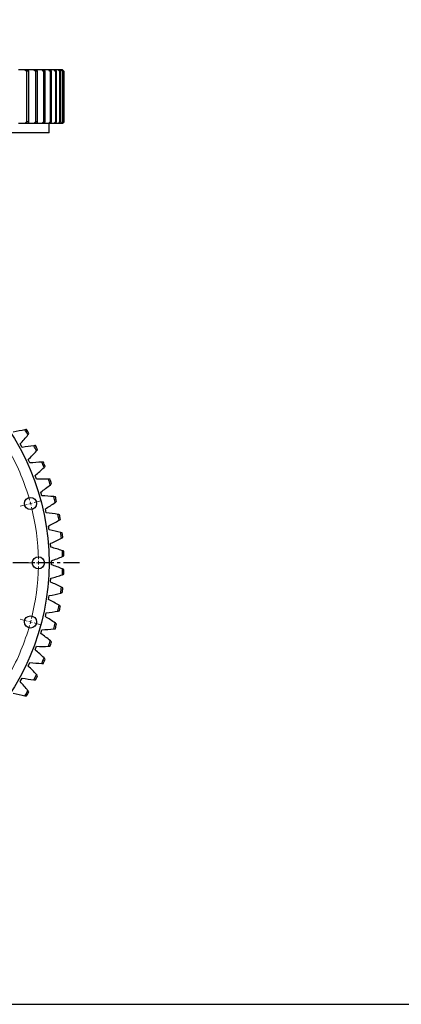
# Model space of a CAD drawing. Header units: millimetres. Extents: x 49 to 3162, y 4828 to 7391.
# Tile 3 of 9: x 1071 to 1605, y 4828 to 6205. Entities that reach past the tile are written whole.
import ezdxf

# ---------------------------------------------------------------- set-up
doc = ezdxf.new("R2010")
doc.units = ezdxf.units.MM
doc.header["$LTSCALE"] = 10
doc.linetypes.add('CENTER', pattern=[10.16, 6.35, -1.27, 1.27, -1.27])

msp = doc.modelspace()

# ---------------------------------------------------------------- linework, layer by layer
at = {"color": 7, "linetype": 'Continuous', "lineweight": 25}
for p, q in [((1078.2, 6135.2), (1069.1, 6135.2)), ((1082.4, 6135.2), (1078.2, 6135.2)), ((1080.3, 6133.2), (1080.3, 6062.2)), ((1083.7, 6133.2), (1080.3, 6133.2)), ((1090.8, 6135.2), (1082.8, 6135.2)), ((1083.7, 6062.2), (1083.7, 6133.2)), ((1094.5, 6135.2), (1090.8, 6135.2)), ((1093, 6133.2), (1093, 6062.2)), ((1096, 6133.2), (1093, 6133.2)), ((1101.8, 6135.2), (1094.9, 6135.2)), ((1096, 6062.2), (1096, 6133.2)), ((1105, 6135.2), (1101.8, 6135.2)), ((1104, 6133.2), (1104, 6062.2)), ((1106.6, 6133.2), (1104, 6133.2)), ((1111.1, 6135.2), (1105.4, 6135.2)), ((1106.6, 6062.2), (1106.6, 6133.2)), ((1113.8, 6135.2), (1111.1, 6135.2)), ((1113.3, 6133.2), (1113.3, 6062.2)), ((1115.4, 6133.2), (1113.3, 6133.2)), ((1118.7, 6135.2), (1114.1, 6135.2)), ((1115.4, 6062.2), (1115.4, 6133.2)), ((1120.8, 6135.2), (1118.7, 6135.2)), ((1120.8, 6133.2), (1120.8, 6062.2)), ((1122.5, 6133.2), (1120.8, 6133.2)), ((1124.5, 6135.2), (1121.1, 6135.2)), ((1122.5, 6062.2), (1122.5, 6133.2)), ((1126, 6135.2), (1124.5, 6135.2)), ((1128.5, 6135.2), (1126.3, 6135.2)), ((1126.6, 6133.2), (1126.6, 6062.2)), ((1127.8, 6133.2), (1126.6, 6133.2)), ((1127.8, 6062.2), (1127.8, 6133.2)), ((1129.3, 6135.2), (1128.5, 6135.2)), ((1130.6, 6135.2), (1129.7, 6135.2)), ((1130.5, 6133.2), (1130.5, 6062.2)), ((1131.3, 6133.2), (1130.5, 6133.2)), ((1131.3, 6062.2), (1131.3, 6133.2)), ((1132.6, 6133.2), (1132.6, 6062.2)), ((1132.9, 6133.2), (1132.6, 6133.2)), ((1132.9, 6062.2), (1132.9, 6133.2)), ((1083.7, 6062.2), (1080.3, 6062.2)), ((1096, 6062.2), (1093, 6062.2)), ((1106.6, 6062.2), (1104, 6062.2)), ((1115.4, 6062.2), (1113.3, 6062.2)), ((1122.5, 6062.2), (1120.8, 6062.2)), ((1127.8, 6062.2), (1126.6, 6062.2)), ((1131.3, 6062.2), (1130.5, 6062.2)), ((1132.9, 6062.2), (1132.6, 6062.2)), ((1078.2, 6060.2), (1069.1, 6060.2)), ((1082.4, 6060.2), (1078.2, 6060.2)), ((1090.8, 6060.2), (1082.8, 6060.2)), ((1094.5, 6060.2), (1090.8, 6060.2)), ((1101.8, 6060.2), (1094.9, 6060.2)), ((1105, 6060.2), (1101.8, 6060.2)), ((1111.1, 6060.2), (1105.4, 6060.2)), ((1113.8, 6060.2), (1111.1, 6060.2)), ((1112, 6047.2), (1112, 6060.2)), ((1118.7, 6060.2), (1114.1, 6060.2)), ((1120.8, 6060.2), (1118.7, 6060.2)), ((1124.5, 6060.2), (1121.1, 6060.2)), ((1126, 6060.2), (1124.5, 6060.2)), ((1128.5, 6060.2), (1126.3, 6060.2)), ((1129.3, 6060.2), (1128.5, 6060.2)), ((1130.6, 6060.2), (1129.7, 6060.2)), ((1112, 6047.2), (442, 6047.2)), ((1074.3, 5606.9), (1071.6, 5611.7)), ((1085.1, 5585.1), (1082.8, 5590.1)), ((1094.4, 5562.5), (1092.5, 5567.6)), ((1102, 5539.3), (1100.5, 5544.5)), ((1107.9, 5515.6), (1106.8, 5520.9)), ((1112.1, 5491.5), (1111.3, 5496.9)), ((1114.6, 5467.2), (1114.2, 5472.7)), ((1115.3, 5442.8), (1115.3, 5448.3)), ((1114.2, 5418.4), (1114.6, 5423.9)), ((1111.3, 5394.1), (1112.1, 5399.6)), ((1106.8, 5370.1), (1107.9, 5375.5)), ((1100.5, 5346.5), (1102, 5351.8)), ((1092.5, 5323.5), (1094.4, 5328.6)), ((1082.8, 5301), (1085.1, 5306)), ((1071.6, 5279.3), (1074.3, 5284.1))]:
    msp.add_line(p, q, dxfattribs=at)
at = {"color": 0, "linetype": 'Continuous', "lineweight": 18}
for p, q in [((1081.3, 5527.1), (1071.6, 5524.5)), ((1086.1, 5528.4), (1083.7, 5527.7)), ((1086.1, 5528.4), (1088.5, 5529)), ((1090.9, 5529.7), (1100.6, 5532.2)), ((1092, 5445.5), (1082, 5445.5)), ((1097, 5445.5), (1094.5, 5445.5)), ((1097, 5445.5), (1099.5, 5445.5)), ((1102, 5445.5), (1112, 5445.5)), ((1081.3, 5364), (1071.6, 5366.6)), ((1086.1, 5362.7), (1083.7, 5363.4)), ((1086.1, 5362.7), (1088.5, 5362.1)), ((1090.9, 5361.4), (1100.6, 5358.8))]:
    msp.add_line(p, q, dxfattribs=at)
at = {"linetype": 'CENTER', "ltscale": 0.35}
msp.add_line((1154.4, 5445.5), (399.6, 5445.5), dxfattribs=at)
at = {"lineweight": 25}
msp.add_lwpolyline([(49.1, 7390.7), (3161.7, 7390.7), (3161.7, 4827.7), (49.1, 4827.7)], close=True, dxfattribs=at)
at = {"color": 7, "linetype": 'Continuous', "lineweight": 25}
for centre, radius in [((777, 5445.5), 335), ((1086.1, 5528.4), 8.5), ((1097, 5445.5), 8.5), ((1086.1, 5362.7), 8.5)]:
    msp.add_circle(centre, radius, dxfattribs=at)
for radius, start, end in [(354, 30.3731, 31.6959), (356, 30.5008, 31.5682), (354, 26.2352, 27.5579), (356, 26.3629, 27.4302), (354, 22.0972, 23.42), (356, 22.2249, 23.2923), (354, 17.9593, 19.2821), (356, 18.087, 19.1544), (354, 13.8214, 15.1441), (356, 13.9491, 15.0165), (354, 9.6834, 11.0062), (356, 9.8111, 10.8785), (354, 5.5455, 6.8683), (356, 5.6732, 6.7406), (354, 1.4076, 2.7303), (356, 1.5353, 2.6027), (354, 357.2697, 358.5924), (356, 357.3973, 358.4647), (354, 353.1317, 354.4545), (356, 353.2594, 354.3268), (354, 348.9938, 350.3166), (356, 349.1215, 350.1889), (354, 344.8559, 346.1786), (356, 344.9835, 346.0509), (354, 340.7179, 342.0407), (356, 340.8456, 341.913), (354, 336.58, 337.9028), (356, 336.7077, 337.7751), (354, 332.4421, 333.7648), (356, 332.5698, 333.6371), (354, 328.3041, 329.6269), (356, 328.4318, 329.4992)]:
    msp.add_arc((777, 5445.5), radius, start, end, dxfattribs=at)
at = {"color": 0, "linetype": 'Continuous', "lineweight": 18}
for start, end in [(15.8952, 29.1048), (15, 15.4476), (14.5524, 15), (0.8952, 14.1048), (0, 0.4476), (359.5524, 0), (345.8952, 359.1048), (344.5524, 345), (345, 345.4476), (330.8952, 344.1048)]:
    msp.add_arc((777, 5445.5), 320, start, end, dxfattribs=at)
at = {"color": 7, "linetype": 'Continuous', "lineweight": 25}
for points in [[(1078.2, 6135.2), (1078.9, 6134.5), (1079.6, 6133.8), (1080.3, 6133.2)], [(1083.7, 6133.2), (1083.3, 6133.8), (1082.9, 6134.5), (1082.4, 6135.2)], [(1090.8, 6135.2), (1091.6, 6134.5), (1092.3, 6133.8), (1093, 6133.2)], [(1096, 6133.2), (1095.5, 6133.8), (1095, 6134.5), (1094.5, 6135.2)], [(1101.8, 6135.2), (1102.6, 6134.5), (1103.3, 6133.8), (1104, 6133.2)], [(1106.6, 6133.2), (1106, 6133.8), (1105.5, 6134.5), (1105, 6135.2)], [(1111.1, 6135.2), (1111.9, 6134.5), (1112.6, 6133.8), (1113.3, 6133.2)], [(1115.4, 6133.2), (1114.9, 6133.8), (1114.3, 6134.5), (1113.8, 6135.2)], [(1118.7, 6135.2), (1119.4, 6134.5), (1120.1, 6133.8), (1120.8, 6133.2)], [(1122.5, 6133.2), (1121.9, 6133.8), (1121.3, 6134.5), (1120.8, 6135.2)], [(1124.5, 6135.2), (1125.2, 6134.5), (1125.9, 6133.8), (1126.6, 6133.2)], [(1127.8, 6133.2), (1127.2, 6133.8), (1126.6, 6134.5), (1126, 6135.2)], [(1128.5, 6135.2), (1129.2, 6134.5), (1129.9, 6133.8), (1130.5, 6133.2)], [(1131.3, 6133.2), (1130.6, 6133.8), (1130, 6134.5), (1129.3, 6135.2)], [(1130.6, 6135.2), (1131.3, 6134.5), (1132, 6133.8), (1132.6, 6133.2)], [(1132.9, 6133.2), (1132.2, 6133.8), (1131.6, 6134.5), (1130.9, 6135.2)], [(1080.3, 6062.2), (1079.6, 6061.5), (1078.9, 6060.9), (1078.2, 6060.2)], [(1082.4, 6060.2), (1082.9, 6060.9), (1083.3, 6061.5), (1083.7, 6062.2)], [(1093, 6062.2), (1092.3, 6061.5), (1091.6, 6060.9), (1090.8, 6060.2)], [(1094.5, 6060.2), (1095, 6060.9), (1095.5, 6061.5), (1096, 6062.2)], [(1104, 6062.2), (1103.3, 6061.5), (1102.6, 6060.9), (1101.8, 6060.2)], [(1105, 6060.2), (1105.5, 6060.9), (1106, 6061.5), (1106.6, 6062.2)], [(1113.3, 6062.2), (1112.6, 6061.5), (1111.9, 6060.9), (1111.1, 6060.2)], [(1113.8, 6060.2), (1114.3, 6060.9), (1114.9, 6061.5), (1115.4, 6062.2)], [(1120.8, 6062.2), (1120.1, 6061.5), (1119.4, 6060.9), (1118.7, 6060.2)], [(1120.8, 6060.2), (1121.3, 6060.9), (1121.9, 6061.5), (1122.5, 6062.2)], [(1126.6, 6062.2), (1125.9, 6061.5), (1125.2, 6060.9), (1124.5, 6060.2)], [(1126, 6060.2), (1126.6, 6060.9), (1127.2, 6061.5), (1127.8, 6062.2)], [(1130.5, 6062.2), (1129.9, 6061.5), (1129.2, 6060.9), (1128.5, 6060.2)], [(1129.3, 6060.2), (1130, 6060.9), (1130.6, 6061.5), (1131.3, 6062.2)], [(1132.6, 6062.2), (1132, 6061.5), (1131.3, 6060.9), (1130.6, 6060.2)], [(1130.9, 6060.2), (1131.6, 6060.9), (1132.2, 6061.5), (1132.9, 6062.2)], [(1078.2, 5631.5), (1072.7, 5630.5), (1067.3, 5629.3), (1061.9, 5628)], [(1071.6, 5611.7), (1075.4, 5615.9), (1079, 5620.1), (1082.4, 5624.5)], [(1080.3, 5631.9), (1079.6, 5631.8), (1078.9, 5631.7), (1078.2, 5631.5)], [(1082.4, 5624.5), (1082.9, 5625.1), (1083.3, 5625.7), (1083.7, 5626.2)], [(1090.8, 5609.3), (1085.3, 5608.7), (1079.8, 5607.9), (1074.3, 5606.9)], [(1093, 5609.5), (1092.3, 5609.5), (1091.6, 5609.4), (1090.8, 5609.3)], [(1082.8, 5590.1), (1086.9, 5593.9), (1090.8, 5597.9), (1094.5, 5602)], [(1094.5, 5602), (1095, 5602.6), (1095.5, 5603.1), (1096, 5603.6)], [(1101.8, 5586.2), (1096.3, 5586), (1090.7, 5585.7), (1085.1, 5585.1)], [(1104, 5586.3), (1103.3, 5586.3), (1102.6, 5586.3), (1101.8, 5586.2)], [(1105, 5578.7), (1105.5, 5579.2), (1106, 5579.7), (1106.6, 5580.2)], [(1092.5, 5567.6), (1096.8, 5571.2), (1100.9, 5574.9), (1105, 5578.7)], [(1111.1, 5562.4), (1105.6, 5562.6), (1100, 5562.7), (1094.4, 5562.5)], [(1100.5, 5544.5), (1105, 5547.8), (1109.4, 5551.1), (1113.8, 5554.7)], [(1113.3, 5562.3), (1112.6, 5562.4), (1111.9, 5562.4), (1111.1, 5562.4)], [(1113.8, 5554.7), (1114.3, 5555.1), (1114.9, 5555.6), (1115.4, 5556.1)], [(1118.7, 5538), (1113.2, 5538.6), (1107.6, 5539), (1102, 5539.3)], [(1120.8, 5537.8), (1120.1, 5537.9), (1119.4, 5537.9), (1118.7, 5538)], [(1106.8, 5520.9), (1111.5, 5523.8), (1116.2, 5526.9), (1120.8, 5530.1)], [(1120.8, 5530.1), (1121.3, 5530.5), (1121.9, 5530.9), (1122.5, 5531.4)], [(1124.5, 5513.1), (1119, 5514.1), (1113.5, 5514.9), (1107.9, 5515.6)], [(1126.6, 5512.7), (1125.9, 5512.9), (1125.2, 5513), (1124.5, 5513.1)], [(1111.3, 5496.9), (1116.3, 5499.5), (1121.2, 5502.2), (1126, 5505.1)], [(1126, 5505.1), (1126.6, 5505.5), (1127.2, 5505.8), (1127.8, 5506.2)], [(1128.5, 5487.9), (1123.1, 5489.3), (1117.6, 5490.5), (1112.1, 5491.5)], [(1130.5, 5487.3), (1129.9, 5487.5), (1129.2, 5487.7), (1128.5, 5487.9)], [(1114.2, 5472.7), (1119.3, 5474.9), (1124.4, 5477.2), (1129.3, 5479.7)], [(1129.3, 5479.7), (1130, 5480.1), (1130.6, 5480.4), (1131.3, 5480.7)], [(1130.6, 5462.4), (1125.3, 5464.2), (1120, 5465.8), (1114.6, 5467.2)], [(1132.6, 5461.7), (1132, 5461.9), (1131.3, 5462.2), (1130.6, 5462.4)], [(1115.3, 5448.3), (1120.5, 5450.1), (1125.7, 5452.1), (1130.9, 5454.2)], [(1130.9, 5436.8), (1125.7, 5439), (1120.5, 5441), (1115.3, 5442.8)], [(1130.9, 5454.2), (1131.6, 5454.5), (1132.2, 5454.8), (1132.9, 5455.1)], [(1114.6, 5423.9), (1120, 5425.3), (1125.3, 5426.9), (1130.6, 5428.7)], [(1130.6, 5428.7), (1131.3, 5428.9), (1132, 5429.1), (1132.6, 5429.4)], [(1132.9, 5436), (1132.2, 5436.3), (1131.6, 5436.6), (1130.9, 5436.8)], [(1129.3, 5411.3), (1124.4, 5413.9), (1119.3, 5416.2), (1114.2, 5418.4)], [(1112.1, 5399.6), (1117.6, 5400.6), (1123.1, 5401.8), (1128.5, 5403.2)], [(1128.5, 5403.2), (1129.2, 5403.4), (1129.9, 5403.6), (1130.5, 5403.8)], [(1131.3, 5410.3), (1130.6, 5410.7), (1130, 5411), (1129.3, 5411.3)], [(1126, 5386), (1121.2, 5388.9), (1116.3, 5391.6), (1111.3, 5394.1)], [(1107.9, 5375.5), (1113.5, 5376.1), (1119, 5376.9), (1124.5, 5378)], [(1124.5, 5378), (1125.2, 5378.1), (1125.9, 5378.2), (1126.6, 5378.4)], [(1127.8, 5384.9), (1127.2, 5385.3), (1126.6, 5385.6), (1126, 5386)], [(1120.8, 5361), (1116.2, 5364.2), (1111.5, 5367.3), (1106.8, 5370.1)], [(1122.5, 5359.7), (1121.9, 5360.1), (1121.3, 5360.6), (1120.8, 5361)], [(1113.8, 5336.4), (1109.4, 5339.9), (1105, 5343.3), (1100.5, 5346.5)], [(1102, 5351.8), (1107.6, 5352), (1113.2, 5352.4), (1118.7, 5353.1)], [(1118.7, 5353.1), (1119.4, 5353.1), (1120.1, 5353.2), (1120.8, 5353.3)], [(1115.4, 5335), (1114.9, 5335.5), (1114.3, 5335.9), (1113.8, 5336.4)], [(1105, 5312.4), (1100.9, 5316.2), (1096.8, 5319.9), (1092.5, 5323.5)], [(1094.4, 5328.6), (1100, 5328.4), (1105.6, 5328.4), (1111.1, 5328.6)], [(1111.1, 5328.6), (1111.9, 5328.7), (1112.6, 5328.7), (1113.3, 5328.7)], [(1085.1, 5306), (1090.7, 5305.4), (1096.3, 5305), (1101.8, 5304.8)], [(1101.8, 5304.8), (1102.6, 5304.8), (1103.3, 5304.8), (1104, 5304.8)], [(1106.6, 5310.9), (1106, 5311.4), (1105.5, 5311.9), (1105, 5312.4)], [(1094.5, 5289.1), (1090.8, 5293.2), (1086.9, 5297.2), (1082.8, 5301)], [(1082.4, 5266.5), (1079, 5270.9), (1075.4, 5275.2), (1071.6, 5279.3)], [(1074.3, 5284.1), (1079.8, 5283.2), (1085.3, 5282.4), (1090.8, 5281.8)], [(1090.8, 5281.8), (1091.6, 5281.7), (1092.3, 5281.6), (1093, 5281.5)], [(1096, 5287.5), (1095.5, 5288), (1095, 5288.5), (1094.5, 5289.1)], [(1061.9, 5263.1), (1067.3, 5261.7), (1072.7, 5260.5), (1078.2, 5259.5)], [(1083.7, 5264.9), (1083.3, 5265.4), (1082.9, 5266), (1082.4, 5266.5)], [(1078.2, 5259.5), (1078.9, 5259.4), (1079.6, 5259.3), (1080.3, 5259.2)]]:
    msp.add_open_spline(points, degree=3, dxfattribs=at)

doc.saveas('drawing.dxf')
